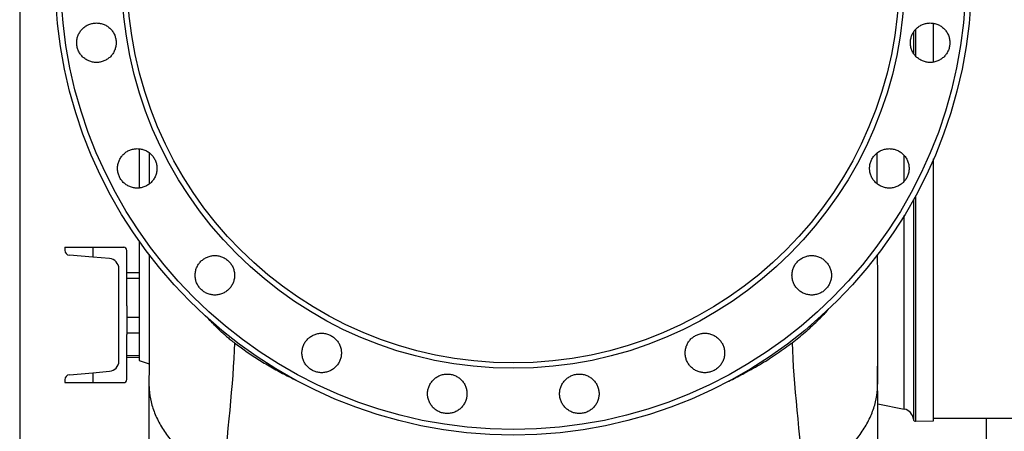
# Model space of a CAD drawing. Header units: millimetres. Extents: x 349 to 3491, y 932 to 2695.
# Tile 2 of 12: x 349 to 1223, y 1442 to 1807. Entities that reach past the tile are written whole.
import ezdxf

# ---------------------------------------------------------------- set-up
doc = ezdxf.new("R2010")
doc.units = ezdxf.units.MM

msp = doc.modelspace()

# ---------------------------------------------------------------- linework, layer by layer
at = {"color": 7, "linetype": 'Continuous', "lineweight": 25}
for p, q in [((349.08, 2695.01), (349.08, 995.01)), ((1160.08, 1769.23), (1160.08, 1803.6)), ((455.08, 1692.29), (455.08, 1657.58)), ((1160.08, 1451.01), (1160.08, 1683.41)), ((455.08, 1610.45), (455.08, 1504.51)), ((389.08, 1605.01), (389.08, 1602.46)), ((389.08, 1605.01), (414.08, 1605.01)), ((414.08, 1605.01), (414.08, 1596.22)), ((414.08, 1605.01), (441.38, 1605.01)), ((444.08, 1553.02), (444.08, 1602.31)), ((414.08, 1596.22), (393.2, 1597.97)), ((428.83, 1594.97), (414.08, 1596.22)), ((437.08, 1504.01), (437.08, 1586.01)), ((455.08, 1582.52), (444.08, 1582.33)), ((444.08, 1553.02), (444.08, 1542.68)), ((444.08, 1542.68), (444.08, 1529.02)), ((444.08, 1529.02), (444.08, 1527.69)), ((444.08, 1487.71), (444.08, 1527.69)), ((444.08, 1507.68), (455.08, 1507.49)), ((455.08, 1504.51), (463.86, 1501.77)), ((414.08, 1493.79), (428.83, 1495.04)), ((1110.36, 1483.87), (1110.31, 1499.5)), ((389.08, 1487.55), (389.08, 1485.01)), ((393.2, 1492.04), (414.08, 1493.79)), ((414.08, 1493.79), (414.08, 1485.01)), ((389.08, 1485.01), (414.08, 1485.01)), ((414.08, 1485.01), (441.38, 1485.01)), ((1110.47, 1466.08), (1134.01, 1461.56)), ((1144.11, 1450.73), (1160.08, 1451.01)), ((1160.08, 1453.51), (2583.11, 1453.51)), ((1207.08, 995.01), (1207.08, 1453.51))]:
    msp.add_line(p, q, dxfattribs=at)
at = {"color": 1, "linetype": 'Continuous', "lineweight": 25}
for p, q in [((1142.08, 1795.5), (1142.08, 1777.26)), ((1144.11, 1798.22), (1144.11, 1774.61)), ((1134.01, 1663.54), (1134.01, 1686.31)), ((1142.08, 1646.98), (1142.08, 1452.56)), ((1144.11, 1650.66), (1144.11, 1450.73)), ((1134.01, 1461.56), (1134.01, 1633.15)), ((455.08, 1577.42), (444.08, 1577.33)), ((455.08, 1542.78), (444.08, 1542.68)), ((455.08, 1528.86), (444.08, 1529.02)), ((455.08, 1508.86), (444.08, 1509.02))]:
    msp.add_line(p, q, dxfattribs=at)
at = {"color": 7, "linetype": 'Continuous', "lineweight": 25}
for radius in [406.5, 401.59, 347.3, 342.5]:
    msp.add_circle((787.08, 1845.01), radius, dxfattribs=at)
for centre, radius, start, end in [((393.58, 1602.46), 4.5, 180, 265.18773), ((441.38, 1602.31), 2.7, 0, 90), ((428.08, 1586.01), 9, 0, 85.18773), ((428.08, 1504.01), 9, 274.81227, 0), ((393.58, 1487.55), 4.5, 94.81227, 180), ((441.38, 1487.71), 2.7, 270, 0), ((1132.12, 1451.74), 10, 4.72764, 79.11447), ((1144.08, 1452.73), 2, 184.72764, 271)]:
    msp.add_arc(centre, radius, start, end, dxfattribs=at)
for points, knots in [([(404.82, 1774.04), (405.63, 1773.23), (406.52, 1772.5), (407.94, 1771.55), (408.43, 1771.26), (409.44, 1770.72), (409.97, 1770.47), (411.56, 1769.81), (412.65, 1769.48), (414.33, 1769.15), (414.9, 1769.06), (416.05, 1768.95), (416.62, 1768.92), (418.33, 1768.92), (419.47, 1769.03), (421.16, 1769.37), (421.72, 1769.51), (422.82, 1769.84), (423.89, 1770.23), (424.93, 1770.71), (425.94, 1771.25), (426.43, 1771.55), (427.87, 1772.51), (428.75, 1773.23), (429.96, 1774.44), (430.35, 1774.87), (431.08, 1775.76), (431.42, 1776.22), (432.37, 1777.65), (432.91, 1778.65), (433.57, 1780.24), (433.77, 1780.79), (434.1, 1781.89), (434.24, 1782.44), (434.57, 1784.12), (434.69, 1785.26), (434.69, 1787.57), (434.58, 1788.71), (434.24, 1790.39), (434.1, 1790.94), (433.77, 1792.04), (433.58, 1792.58), (432.92, 1794.18), (432.38, 1795.18), (431.43, 1796.61), (431.09, 1797.07), (430.35, 1797.96), (429.97, 1798.39), (428.76, 1799.6), (427.88, 1800.32), (426.44, 1801.28), (425.95, 1801.58), (424.94, 1802.12), (423.9, 1802.61), (422.83, 1803), (421.74, 1803.33), (421.18, 1803.47), (419.48, 1803.81), (418.34, 1803.92), (416.63, 1803.92), (416.06, 1803.89), (414.91, 1803.78), (414.34, 1803.7), (412.66, 1803.36), (411.57, 1803.03), (409.98, 1802.38), (409.45, 1802.13), (408.44, 1801.59), (407.95, 1801.29), (406.53, 1800.34), (405.64, 1799.62), (404.42, 1798.4), (404.03, 1797.97), (403.3, 1797.09), (402.96, 1796.63), (402.33, 1795.68), (402.04, 1795.19), (401.49, 1794.18), (401.24, 1793.66), (400.58, 1792.07), (400.25, 1790.98), (399.92, 1789.3), (399.83, 1788.73), (399.72, 1787.58), (399.69, 1787), (399.69, 1785.29), (399.8, 1784.16), (400.13, 1782.46), (400.27, 1781.9), (400.6, 1780.8), (400.8, 1780.27), (401.23, 1779.21), (401.47, 1778.7), (402.01, 1777.69), (402.31, 1777.19), (403.27, 1775.75), (404, 1774.86), (404.82, 1774.04)], [0, 0, 0, 0, 0.03125, 0.03125, 0.046875, 0.046875, 0.0625, 0.0625, 0.09375, 0.09375, 0.109375, 0.109375, 0.125, 0.125, 0.15625, 0.15625, 0.171875, 0.171875, 0.1875, 0.203125, 0.203125, 0.21875, 0.21875, 0.25, 0.25, 0.265625, 0.265625, 0.28125, 0.28125, 0.3125, 0.3125, 0.328125, 0.328125, 0.34375, 0.34375, 0.375, 0.375, 0.40625, 0.40625, 0.421875, 0.421875, 0.4375, 0.4375, 0.46875, 0.46875, 0.484375, 0.484375, 0.5, 0.5, 0.53125, 0.53125, 0.546875, 0.546875, 0.5625, 0.578125, 0.578125, 0.59375, 0.59375, 0.625, 0.625, 0.640625, 0.640625, 0.65625, 0.65625, 0.6875, 0.6875, 0.703125, 0.703125, 0.71875, 0.71875, 0.75, 0.75, 0.765625, 0.765625, 0.78125, 0.78125, 0.796875, 0.796875, 0.8125, 0.8125, 0.84375, 0.84375, 0.859375, 0.859375, 0.875, 0.875, 0.90625, 0.90625, 0.921875, 0.921875, 0.9375, 0.9375, 0.953125, 0.953125, 0.96875, 0.96875, 1, 1, 1, 1]), ([(1144.59, 1774.04), (1145.41, 1773.23), (1146.3, 1772.5), (1147.72, 1771.55), (1148.21, 1771.26), (1149.22, 1770.72), (1149.75, 1770.47), (1151.34, 1769.81), (1152.43, 1769.48), (1154.11, 1769.15), (1154.68, 1769.06), (1155.83, 1768.95), (1156.4, 1768.92), (1158.11, 1768.92), (1159.25, 1769.03), (1160.94, 1769.37), (1161.5, 1769.51), (1162.6, 1769.84), (1163.67, 1770.23), (1164.7, 1770.71), (1165.71, 1771.25), (1166.21, 1771.55), (1167.65, 1772.51), (1168.53, 1773.23), (1169.74, 1774.44), (1170.12, 1774.87), (1170.86, 1775.76), (1171.2, 1776.22), (1172.15, 1777.65), (1172.69, 1778.65), (1173.35, 1780.24), (1173.55, 1780.79), (1173.88, 1781.89), (1174.02, 1782.44), (1174.35, 1784.12), (1174.47, 1785.26), (1174.47, 1787.57), (1174.35, 1788.71), (1174.02, 1790.39), (1173.88, 1790.94), (1173.55, 1792.04), (1173.35, 1792.59), (1172.7, 1794.18), (1172.16, 1795.18), (1171.21, 1796.61), (1170.86, 1797.07), (1170.13, 1797.96), (1169.75, 1798.39), (1168.54, 1799.6), (1167.66, 1800.32), (1166.22, 1801.28), (1165.72, 1801.58), (1164.71, 1802.12), (1163.68, 1802.61), (1162.61, 1803), (1161.51, 1803.33), (1160.95, 1803.47), (1159.26, 1803.81), (1158.12, 1803.92), (1156.41, 1803.92), (1155.84, 1803.89), (1154.69, 1803.78), (1154.12, 1803.7), (1152.44, 1803.36), (1151.35, 1803.03), (1149.76, 1802.38), (1149.23, 1802.13), (1148.22, 1801.59), (1147.73, 1801.29), (1146.3, 1800.34), (1145.42, 1799.62), (1144.2, 1798.4), (1143.81, 1797.97), (1143.08, 1797.09), (1142.74, 1796.63), (1142.11, 1795.68), (1141.81, 1795.19), (1141.27, 1794.18), (1141.02, 1793.66), (1140.36, 1792.07), (1140.03, 1790.98), (1139.69, 1789.29), (1139.61, 1788.73), (1139.5, 1787.58), (1139.47, 1787), (1139.47, 1785.29), (1139.58, 1784.15), (1139.91, 1782.46), (1140.05, 1781.9), (1140.38, 1780.8), (1140.57, 1780.27), (1141.01, 1779.21), (1141.25, 1778.7), (1141.79, 1777.69), (1142.09, 1777.19), (1143.05, 1775.75), (1143.78, 1774.86), (1144.59, 1774.04)], [0, 0, 0, 0, 0.03125, 0.03125, 0.046875, 0.046875, 0.0625, 0.0625, 0.09375, 0.09375, 0.109375, 0.109375, 0.125, 0.125, 0.15625, 0.15625, 0.171875, 0.171875, 0.1875, 0.203125, 0.203125, 0.21875, 0.21875, 0.25, 0.25, 0.265625, 0.265625, 0.28125, 0.28125, 0.3125, 0.3125, 0.328125, 0.328125, 0.34375, 0.34375, 0.375, 0.375, 0.40625, 0.40625, 0.421875, 0.421875, 0.4375, 0.4375, 0.46875, 0.46875, 0.484375, 0.484375, 0.5, 0.5, 0.53125, 0.53125, 0.546875, 0.546875, 0.5625, 0.578125, 0.578125, 0.59375, 0.59375, 0.625, 0.625, 0.640625, 0.640625, 0.65625, 0.65625, 0.6875, 0.6875, 0.703125, 0.703125, 0.71875, 0.71875, 0.75, 0.75, 0.765625, 0.765625, 0.78125, 0.78125, 0.796875, 0.796875, 0.8125, 0.8125, 0.84375, 0.84375, 0.859375, 0.859375, 0.875, 0.875, 0.90625, 0.90625, 0.921875, 0.921875, 0.9375, 0.9375, 0.953125, 0.953125, 0.96875, 0.96875, 1, 1, 1, 1]), ([(441.02, 1662.61), (441.84, 1661.79), (442.72, 1661.07), (444.15, 1660.12), (444.64, 1659.82), (445.65, 1659.28), (446.17, 1659.03), (447.76, 1658.38), (448.85, 1658.05), (450.54, 1657.71), (451.11, 1657.63), (452.26, 1657.51), (452.83, 1657.49), (454.54, 1657.49), (455.68, 1657.6), (457.37, 1657.93), (457.93, 1658.07), (459.03, 1658.41), (460.1, 1658.79), (461.13, 1659.28), (462.14, 1659.82), (462.64, 1660.11), (464.08, 1661.07), (464.96, 1661.8), (466.17, 1663.01), (466.55, 1663.43), (467.28, 1664.32), (467.63, 1664.79), (468.58, 1666.21), (469.12, 1667.22), (469.78, 1668.81), (469.97, 1669.35), (470.31, 1670.45), (470.45, 1671.01), (470.78, 1672.69), (470.89, 1673.82), (470.9, 1676.13), (470.78, 1677.27), (470.45, 1678.95), (470.31, 1679.5), (469.98, 1680.6), (469.78, 1681.15), (469.13, 1682.74), (468.59, 1683.75), (467.64, 1685.17), (467.29, 1685.63), (466.56, 1686.53), (466.18, 1686.95), (464.97, 1688.16), (464.09, 1688.89), (462.65, 1689.85), (462.15, 1690.15), (461.14, 1690.69), (460.11, 1691.18), (459.04, 1691.56), (457.94, 1691.89), (457.38, 1692.04), (455.69, 1692.37), (454.55, 1692.48), (452.84, 1692.49), (452.27, 1692.46), (451.12, 1692.35), (450.55, 1692.26), (448.87, 1691.93), (447.77, 1691.6), (446.19, 1690.94), (445.66, 1690.69), (444.65, 1690.15), (444.16, 1689.86), (442.73, 1688.91), (441.85, 1688.19), (440.62, 1686.96), (440.24, 1686.54), (439.51, 1685.65), (439.17, 1685.2), (438.54, 1684.25), (438.24, 1683.76), (437.7, 1682.75), (437.45, 1682.22), (436.79, 1680.63), (436.46, 1679.54), (436.12, 1677.86), (436.04, 1677.29), (435.92, 1676.14), (435.9, 1675.57), (435.89, 1673.86), (436, 1672.72), (436.34, 1671.03), (436.48, 1670.47), (436.81, 1669.37), (437, 1668.83), (437.44, 1667.78), (437.68, 1667.26), (438.22, 1666.25), (438.51, 1665.76), (439.48, 1664.32), (440.2, 1663.43), (441.02, 1662.61)], [0, 0, 0, 0, 0.03125, 0.03125, 0.046875, 0.046875, 0.0625, 0.0625, 0.09375, 0.09375, 0.109375, 0.109375, 0.125, 0.125, 0.15625, 0.15625, 0.171875, 0.171875, 0.1875, 0.203125, 0.203125, 0.21875, 0.21875, 0.25, 0.25, 0.265625, 0.265625, 0.28125, 0.28125, 0.3125, 0.3125, 0.328125, 0.328125, 0.34375, 0.34375, 0.375, 0.375, 0.40625, 0.40625, 0.421875, 0.421875, 0.4375, 0.4375, 0.46875, 0.46875, 0.484375, 0.484375, 0.5, 0.5, 0.53125, 0.53125, 0.546875, 0.546875, 0.5625, 0.578125, 0.578125, 0.59375, 0.59375, 0.625, 0.625, 0.640625, 0.640625, 0.65625, 0.65625, 0.6875, 0.6875, 0.703125, 0.703125, 0.71875, 0.71875, 0.75, 0.75, 0.765625, 0.765625, 0.78125, 0.78125, 0.796875, 0.796875, 0.8125, 0.8125, 0.84375, 0.84375, 0.859375, 0.859375, 0.875, 0.875, 0.90625, 0.90625, 0.921875, 0.921875, 0.9375, 0.9375, 0.953125, 0.953125, 0.96875, 0.96875, 1, 1, 1, 1]), ([(464.09, 1688.76), (464.09, 1686.65), (464.09, 1681.27), (464.09, 1672.16), (464.08, 1664.81), (464.08, 1661.21)], [0, 0, 0, 0, 0.247708, 0.631394, 1, 1, 1, 1]), ([(1108.39, 1662.61), (1109.2, 1661.79), (1110.09, 1661.07), (1111.51, 1660.12), (1112, 1659.83), (1113.01, 1659.28), (1113.54, 1659.04), (1115.13, 1658.38), (1116.22, 1658.05), (1117.9, 1657.71), (1118.47, 1657.63), (1119.62, 1657.51), (1120.19, 1657.49), (1121.9, 1657.49), (1123.04, 1657.6), (1124.73, 1657.93), (1125.29, 1658.07), (1126.39, 1658.41), (1127.46, 1658.79), (1128.5, 1659.28), (1129.51, 1659.82), (1130, 1660.11), (1131.44, 1661.07), (1132.32, 1661.8), (1133.53, 1663.01), (1133.92, 1663.43), (1134.65, 1664.32), (1134.99, 1664.79), (1135.95, 1666.21), (1136.48, 1667.22), (1137.14, 1668.81), (1137.34, 1669.35), (1137.67, 1670.45), (1137.81, 1671.01), (1138.15, 1672.69), (1138.26, 1673.82), (1138.26, 1676.13), (1138.15, 1677.27), (1137.81, 1678.95), (1137.68, 1679.5), (1137.34, 1680.6), (1137.15, 1681.15), (1136.49, 1682.74), (1135.95, 1683.75), (1135, 1685.17), (1134.66, 1685.64), (1133.93, 1686.53), (1133.54, 1686.95), (1132.33, 1688.16), (1131.45, 1688.89), (1130.02, 1689.85), (1129.52, 1690.15), (1128.51, 1690.69), (1127.48, 1691.18), (1126.4, 1691.56), (1125.31, 1691.89), (1124.75, 1692.03), (1123.05, 1692.37), (1121.92, 1692.48), (1120.21, 1692.49), (1119.63, 1692.46), (1118.49, 1692.35), (1117.91, 1692.26), (1116.23, 1691.93), (1115.14, 1691.6), (1113.55, 1690.94), (1113.03, 1690.7), (1112.01, 1690.15), (1111.52, 1689.86), (1110.1, 1688.91), (1109.21, 1688.19), (1107.99, 1686.96), (1107.6, 1686.54), (1106.88, 1685.65), (1106.54, 1685.2), (1105.9, 1684.25), (1105.61, 1683.76), (1105.06, 1682.75), (1104.82, 1682.22), (1104.16, 1680.63), (1103.82, 1679.54), (1103.49, 1677.86), (1103.4, 1677.29), (1103.29, 1676.14), (1103.26, 1675.57), (1103.26, 1673.86), (1103.37, 1672.72), (1103.7, 1671.03), (1103.84, 1670.47), (1104.18, 1669.37), (1104.37, 1668.83), (1104.8, 1667.78), (1105.05, 1667.26), (1105.58, 1666.25), (1105.88, 1665.76), (1106.84, 1664.32), (1107.57, 1663.43), (1108.39, 1662.61)], [0, 0, 0, 0, 0.03125, 0.03125, 0.046875, 0.046875, 0.0625, 0.0625, 0.09375, 0.09375, 0.109375, 0.109375, 0.125, 0.125, 0.15625, 0.15625, 0.171875, 0.171875, 0.1875, 0.203125, 0.203125, 0.21875, 0.21875, 0.25, 0.25, 0.265625, 0.265625, 0.28125, 0.28125, 0.3125, 0.3125, 0.328125, 0.328125, 0.34375, 0.34375, 0.375, 0.375, 0.40625, 0.40625, 0.421875, 0.421875, 0.4375, 0.4375, 0.46875, 0.46875, 0.484375, 0.484375, 0.5, 0.5, 0.53125, 0.53125, 0.546875, 0.546875, 0.5625, 0.578125, 0.578125, 0.59375, 0.59375, 0.625, 0.625, 0.640625, 0.640625, 0.65625, 0.65625, 0.6875, 0.6875, 0.703125, 0.703125, 0.71875, 0.71875, 0.75, 0.75, 0.765625, 0.765625, 0.78125, 0.78125, 0.796875, 0.796875, 0.8125, 0.8125, 0.84375, 0.84375, 0.859375, 0.859375, 0.875, 0.875, 0.90625, 0.90625, 0.921875, 0.921875, 0.9375, 0.9375, 0.953125, 0.953125, 0.96875, 0.96875, 1, 1, 1, 1]), ([(1110.07, 1661.19), (1110.07, 1661.78), (1110.07, 1666.14), (1110.07, 1673.76), (1110.06, 1682.35), (1110.06, 1687.19), (1110.06, 1688.79)], [0, 0, 0, 0, 0.058618, 0.427829, 0.811, 1, 1, 1, 1]), ([(464.04, 1598.5), (464.04, 1594.08), (464.03, 1584.75), (464.01, 1570.31), (463.99, 1555.35), (463.96, 1540.46), (463.93, 1525.81), (463.89, 1512.57), (463.86, 1504.27), (463.85, 1500.66)], [0, 0, 0, 0, 0.135117, 0.285324, 0.436123, 0.586701, 0.736372, 0.884961, 1, 1, 1, 1]), ([(509.89, 1567.82), (510.71, 1567), (511.59, 1566.28), (513.02, 1565.33), (513.51, 1565.03), (514.52, 1564.49), (515.04, 1564.24), (516.63, 1563.59), (517.72, 1563.25), (519.41, 1562.92), (519.98, 1562.83), (521.12, 1562.72), (521.7, 1562.69), (523.41, 1562.69), (524.55, 1562.8), (526.24, 1563.14), (526.8, 1563.28), (527.9, 1563.61), (528.97, 1564), (530, 1564.49), (531.01, 1565.03), (531.51, 1565.32), (532.94, 1566.28), (533.83, 1567.01), (535.04, 1568.22), (535.42, 1568.64), (536.15, 1569.53), (536.5, 1569.99), (537.45, 1571.42), (537.99, 1572.43), (538.65, 1574.01), (538.84, 1574.56), (539.18, 1575.66), (539.32, 1576.22), (539.65, 1577.89), (539.77, 1579.03), (539.77, 1581.34), (539.65, 1582.48), (539.32, 1584.16), (539.18, 1584.71), (538.85, 1585.81), (538.66, 1586.36), (538, 1587.95), (537.46, 1588.95), (536.51, 1590.38), (536.17, 1590.84), (535.43, 1591.73), (535.05, 1592.16), (533.84, 1593.37), (532.96, 1594.1), (531.52, 1595.06), (531.03, 1595.35), (530.02, 1595.89), (528.98, 1596.38), (527.91, 1596.77), (526.81, 1597.1), (526.25, 1597.24), (524.56, 1597.58), (523.42, 1597.69), (521.71, 1597.69), (521.14, 1597.67), (519.99, 1597.56), (519.42, 1597.47), (517.74, 1597.14), (516.65, 1596.81), (515.06, 1596.15), (514.53, 1595.9), (513.52, 1595.36), (513.03, 1595.07), (511.6, 1594.12), (510.72, 1593.4), (509.5, 1592.17), (509.11, 1591.75), (508.38, 1590.86), (508.04, 1590.4), (507.41, 1589.46), (507.11, 1588.97), (506.57, 1587.96), (506.32, 1587.43), (505.66, 1585.84), (505.33, 1584.75), (504.99, 1583.07), (504.91, 1582.5), (504.79, 1581.35), (504.77, 1580.78), (504.76, 1579.07), (504.87, 1577.93), (505.21, 1576.24), (505.35, 1575.68), (505.68, 1574.58), (505.87, 1574.04), (506.31, 1572.99), (506.55, 1572.47), (507.09, 1571.46), (507.38, 1570.97), (508.35, 1569.53), (509.07, 1568.64), (509.89, 1567.82)], [0, 0, 0, 0, 0.03125, 0.03125, 0.046875, 0.046875, 0.0625, 0.0625, 0.09375, 0.09375, 0.109375, 0.109375, 0.125, 0.125, 0.15625, 0.15625, 0.171875, 0.171875, 0.1875, 0.203125, 0.203125, 0.21875, 0.21875, 0.25, 0.25, 0.265625, 0.265625, 0.28125, 0.28125, 0.3125, 0.3125, 0.328125, 0.328125, 0.34375, 0.34375, 0.375, 0.375, 0.40625, 0.40625, 0.421875, 0.421875, 0.4375, 0.4375, 0.46875, 0.46875, 0.484375, 0.484375, 0.5, 0.5, 0.53125, 0.53125, 0.546875, 0.546875, 0.5625, 0.578125, 0.578125, 0.59375, 0.59375, 0.625, 0.625, 0.640625, 0.640625, 0.65625, 0.65625, 0.6875, 0.6875, 0.703125, 0.703125, 0.71875, 0.71875, 0.75, 0.75, 0.765625, 0.765625, 0.78125, 0.78125, 0.796875, 0.796875, 0.8125, 0.8125, 0.84375, 0.84375, 0.859375, 0.859375, 0.875, 0.875, 0.90625, 0.90625, 0.921875, 0.921875, 0.9375, 0.9375, 0.953125, 0.953125, 0.96875, 0.96875, 1, 1, 1, 1]), ([(1039.51, 1567.82), (1040.33, 1567), (1041.22, 1566.28), (1042.64, 1565.33), (1043.13, 1565.03), (1044.14, 1564.49), (1044.66, 1564.24), (1046.25, 1563.59), (1047.35, 1563.26), (1049.03, 1562.92), (1049.6, 1562.83), (1050.75, 1562.72), (1051.32, 1562.69), (1053.03, 1562.69), (1054.17, 1562.8), (1055.86, 1563.14), (1056.42, 1563.28), (1057.52, 1563.61), (1058.59, 1564), (1059.62, 1564.49), (1060.63, 1565.02), (1061.13, 1565.32), (1062.57, 1566.28), (1063.45, 1567.01), (1064.66, 1568.22), (1065.05, 1568.64), (1065.78, 1569.53), (1066.12, 1569.99), (1067.08, 1571.42), (1067.61, 1572.43), (1068.27, 1574.02), (1068.47, 1574.56), (1068.8, 1575.66), (1068.94, 1576.22), (1069.27, 1577.89), (1069.39, 1579.03), (1069.39, 1581.34), (1069.28, 1582.48), (1068.94, 1584.16), (1068.81, 1584.71), (1068.47, 1585.81), (1068.28, 1586.36), (1067.62, 1587.95), (1067.08, 1588.95), (1066.13, 1590.38), (1065.79, 1590.84), (1065.06, 1591.73), (1064.67, 1592.16), (1063.46, 1593.37), (1062.58, 1594.1), (1061.15, 1595.06), (1060.65, 1595.35), (1059.64, 1595.89), (1058.61, 1596.38), (1057.53, 1596.77), (1056.44, 1597.1), (1055.88, 1597.24), (1054.18, 1597.58), (1053.05, 1597.69), (1051.34, 1597.69), (1050.76, 1597.67), (1049.62, 1597.56), (1049.05, 1597.47), (1047.36, 1597.14), (1046.27, 1596.81), (1044.68, 1596.15), (1044.16, 1595.9), (1043.14, 1595.36), (1042.65, 1595.07), (1041.23, 1594.12), (1040.34, 1593.4), (1039.12, 1592.17), (1038.73, 1591.75), (1038.01, 1590.86), (1037.67, 1590.4), (1037.03, 1589.46), (1036.74, 1588.97), (1036.19, 1587.96), (1035.95, 1587.43), (1035.29, 1585.84), (1034.95, 1584.75), (1034.62, 1583.07), (1034.53, 1582.5), (1034.42, 1581.35), (1034.39, 1580.78), (1034.39, 1579.06), (1034.5, 1577.93), (1034.83, 1576.24), (1034.97, 1575.68), (1035.3, 1574.58), (1035.5, 1574.04), (1035.93, 1572.99), (1036.17, 1572.47), (1036.71, 1571.46), (1037.01, 1570.97), (1037.97, 1569.53), (1038.7, 1568.64), (1039.51, 1567.82)], [0, 0, 0, 0, 0.03125, 0.03125, 0.046875, 0.046875, 0.0625, 0.0625, 0.09375, 0.09375, 0.109375, 0.109375, 0.125, 0.125, 0.15625, 0.15625, 0.171875, 0.171875, 0.1875, 0.203125, 0.203125, 0.21875, 0.21875, 0.25, 0.25, 0.265625, 0.265625, 0.28125, 0.28125, 0.3125, 0.3125, 0.328125, 0.328125, 0.34375, 0.34375, 0.375, 0.375, 0.40625, 0.40625, 0.421875, 0.421875, 0.4375, 0.4375, 0.46875, 0.46875, 0.484375, 0.484375, 0.5, 0.5, 0.53125, 0.53125, 0.546875, 0.546875, 0.5625, 0.578125, 0.578125, 0.59375, 0.59375, 0.625, 0.625, 0.640625, 0.640625, 0.65625, 0.65625, 0.6875, 0.6875, 0.703125, 0.703125, 0.71875, 0.71875, 0.75, 0.75, 0.765625, 0.765625, 0.78125, 0.78125, 0.796875, 0.796875, 0.8125, 0.8125, 0.84375, 0.84375, 0.859375, 0.859375, 0.875, 0.875, 0.90625, 0.90625, 0.921875, 0.921875, 0.9375, 0.9375, 0.953125, 0.953125, 0.96875, 0.96875, 1, 1, 1, 1]), ([(1110.11, 1598.52), (1110.11, 1594.09), (1110.12, 1584.75), (1110.14, 1570.31), (1110.16, 1555.35), (1110.19, 1540.46), (1110.23, 1525.81), (1110.26, 1512.13), (1110.29, 1503.41), (1110.31, 1499.37)], [0, 0, 0, 0, 0.133454, 0.2816131, 0.4303563, 0.5788815, 0.7265115, 0.8730749, 1, 1, 1, 1]), ([(531.08, 1527.27), (532.13, 1526.39), (533.19, 1525.51), (535.33, 1523.78), (536.41, 1522.91), (537.52, 1522.04)], [0, 0, 0, 0, 0.5, 0.5, 1, 1, 1, 1]), ([(539.65, 1520.4), (542.95, 1517.93), (549.64, 1512.94), (560.39, 1505.81), (571.77, 1498.94), (583.05, 1492.67), (590.85, 1488.95), (594.45, 1487.24)], [0, 0, 0, 0, 0.201696, 0.407073, 0.613883, 0.821895, 1, 1, 1, 1]), ([(604.68, 1498.95), (605.5, 1498.13), (606.38, 1497.41), (607.81, 1496.46), (608.3, 1496.16), (609.31, 1495.62), (609.83, 1495.37), (611.42, 1494.72), (612.51, 1494.38), (614.2, 1494.05), (614.77, 1493.96), (615.92, 1493.85), (616.49, 1493.82), (618.2, 1493.82), (619.34, 1493.93), (621.03, 1494.27), (621.59, 1494.41), (622.69, 1494.74), (623.76, 1495.13), (624.79, 1495.62), (625.8, 1496.15), (626.3, 1496.45), (627.74, 1497.41), (628.62, 1498.14), (629.83, 1499.35), (630.21, 1499.77), (630.95, 1500.66), (631.29, 1501.12), (632.24, 1502.55), (632.78, 1503.56), (633.44, 1505.14), (633.64, 1505.69), (633.97, 1506.79), (634.11, 1507.34), (634.44, 1509.02), (634.56, 1510.16), (634.56, 1512.47), (634.45, 1513.61), (634.11, 1515.28), (633.98, 1515.84), (633.64, 1516.94), (633.45, 1517.48), (632.79, 1519.08), (632.25, 1520.08), (631.3, 1521.51), (630.96, 1521.97), (630.23, 1522.86), (629.84, 1523.29), (628.63, 1524.5), (627.75, 1525.22), (626.32, 1526.18), (625.82, 1526.48), (624.81, 1527.02), (623.78, 1527.51), (622.7, 1527.9), (621.61, 1528.23), (621.05, 1528.37), (619.35, 1528.71), (618.22, 1528.82), (616.5, 1528.82), (615.93, 1528.8), (614.79, 1528.68), (614.21, 1528.6), (612.53, 1528.27), (611.44, 1527.94), (609.85, 1527.28), (609.33, 1527.03), (608.31, 1526.49), (607.82, 1526.2), (606.4, 1525.25), (605.51, 1524.53), (604.29, 1523.3), (603.9, 1522.88), (603.17, 1521.99), (602.83, 1521.54), (602.2, 1520.59), (601.91, 1520.1), (601.36, 1519.09), (601.12, 1518.56), (600.46, 1516.97), (600.12, 1515.88), (599.79, 1514.2), (599.7, 1513.63), (599.59, 1512.48), (599.56, 1511.91), (599.56, 1510.2), (599.67, 1509.06), (600, 1507.37), (600.14, 1506.81), (600.47, 1505.71), (600.66, 1505.17), (601.1, 1504.12), (601.34, 1503.6), (601.88, 1502.59), (602.18, 1502.1), (603.14, 1500.66), (603.86, 1499.77), (604.68, 1498.95)], [0, 0, 0, 0, 0.03125, 0.03125, 0.046875, 0.046875, 0.0625, 0.0625, 0.09375, 0.09375, 0.109375, 0.109375, 0.125, 0.125, 0.15625, 0.15625, 0.171875, 0.171875, 0.1875, 0.203125, 0.203125, 0.21875, 0.21875, 0.25, 0.25, 0.265625, 0.265625, 0.28125, 0.28125, 0.3125, 0.3125, 0.328125, 0.328125, 0.34375, 0.34375, 0.375, 0.375, 0.40625, 0.40625, 0.421875, 0.421875, 0.4375, 0.4375, 0.46875, 0.46875, 0.484375, 0.484375, 0.5, 0.5, 0.53125, 0.53125, 0.546875, 0.546875, 0.5625, 0.578125, 0.578125, 0.59375, 0.59375, 0.625, 0.625, 0.640625, 0.640625, 0.65625, 0.65625, 0.6875, 0.6875, 0.703125, 0.703125, 0.71875, 0.71875, 0.75, 0.75, 0.765625, 0.765625, 0.78125, 0.78125, 0.796875, 0.796875, 0.8125, 0.8125, 0.84375, 0.84375, 0.859375, 0.859375, 0.875, 0.875, 0.90625, 0.90625, 0.921875, 0.921875, 0.9375, 0.9375, 0.953125, 0.953125, 0.96875, 0.96875, 1, 1, 1, 1]), ([(944.72, 1498.95), (945.54, 1498.13), (946.42, 1497.41), (947.84, 1496.46), (948.33, 1496.16), (949.35, 1495.62), (949.87, 1495.37), (951.46, 1494.72), (952.55, 1494.38), (954.23, 1494.05), (954.81, 1493.96), (955.95, 1493.85), (956.53, 1493.82), (958.24, 1493.82), (959.37, 1493.93), (961.07, 1494.27), (961.63, 1494.41), (962.73, 1494.74), (963.8, 1495.13), (964.83, 1495.61), (965.84, 1496.15), (966.34, 1496.45), (967.77, 1497.41), (968.66, 1498.14), (969.87, 1499.34), (970.25, 1499.77), (970.98, 1500.66), (971.33, 1501.12), (972.28, 1502.55), (972.82, 1503.56), (973.48, 1505.14), (973.68, 1505.69), (974.01, 1506.79), (974.15, 1507.34), (974.48, 1509.02), (974.6, 1510.16), (974.6, 1512.47), (974.48, 1513.61), (974.15, 1515.29), (974.01, 1515.84), (973.68, 1516.94), (973.49, 1517.48), (972.83, 1519.08), (972.29, 1520.08), (971.34, 1521.51), (971, 1521.97), (970.27, 1522.86), (969.88, 1523.29), (968.67, 1524.5), (967.79, 1525.22), (966.36, 1526.18), (965.86, 1526.48), (964.85, 1527.02), (963.82, 1527.51), (962.74, 1527.9), (961.65, 1528.23), (961.09, 1528.37), (959.39, 1528.71), (958.26, 1528.82), (956.55, 1528.82), (955.97, 1528.8), (954.83, 1528.68), (954.25, 1528.6), (952.57, 1528.27), (951.48, 1527.94), (949.89, 1527.28), (949.37, 1527.03), (948.35, 1526.49), (947.86, 1526.2), (946.44, 1525.25), (945.55, 1524.53), (944.33, 1523.3), (943.94, 1522.88), (943.21, 1521.99), (942.87, 1521.53), (942.24, 1520.59), (941.95, 1520.1), (941.4, 1519.09), (941.15, 1518.56), (940.49, 1516.97), (940.16, 1515.88), (939.83, 1514.2), (939.74, 1513.63), (939.63, 1512.48), (939.6, 1511.91), (939.6, 1510.2), (939.71, 1509.06), (940.04, 1507.37), (940.18, 1506.81), (940.51, 1505.71), (940.7, 1505.17), (941.14, 1504.12), (941.38, 1503.6), (941.92, 1502.59), (942.21, 1502.1), (943.18, 1500.66), (943.9, 1499.77), (944.72, 1498.95)], [0, 0, 0, 0, 0.03125, 0.03125, 0.046875, 0.046875, 0.0625, 0.0625, 0.09375, 0.09375, 0.109375, 0.109375, 0.125, 0.125, 0.15625, 0.15625, 0.171875, 0.171875, 0.1875, 0.203125, 0.203125, 0.21875, 0.21875, 0.25, 0.25, 0.265625, 0.265625, 0.28125, 0.28125, 0.3125, 0.3125, 0.328125, 0.328125, 0.34375, 0.34375, 0.375, 0.375, 0.40625, 0.40625, 0.421875, 0.421875, 0.4375, 0.4375, 0.46875, 0.46875, 0.484375, 0.484375, 0.5, 0.5, 0.53125, 0.53125, 0.546875, 0.546875, 0.5625, 0.578125, 0.578125, 0.59375, 0.59375, 0.625, 0.625, 0.640625, 0.640625, 0.65625, 0.65625, 0.6875, 0.6875, 0.703125, 0.703125, 0.71875, 0.71875, 0.75, 0.75, 0.765625, 0.765625, 0.78125, 0.78125, 0.796875, 0.796875, 0.8125, 0.8125, 0.84375, 0.84375, 0.859375, 0.859375, 0.875, 0.875, 0.90625, 0.90625, 0.921875, 0.921875, 0.9375, 0.9375, 0.953125, 0.953125, 0.96875, 0.96875, 1, 1, 1, 1]), ([(978.17, 1486.38), (978.21, 1486.4), (982.52, 1488.34), (991.78, 1493.11), (1005.75, 1500.82), (1019.99, 1509.74), (1028.75, 1516.15), (1033.15, 1519.36)], [0, 0, 0, 0, 0.001922, 0.209271, 0.471829, 0.735068, 1, 1, 1, 1]), ([(463.85, 1500.79), (463.85, 1499.77), (463.83, 1494.08), (463.81, 1488.47), (463.8, 1483.87)], [0, 0, 0, 0, 0.1803571, 1, 1, 1, 1]), ([(716.12, 1462.74), (716.93, 1461.93), (717.82, 1461.2), (719.24, 1460.25), (719.73, 1459.96), (720.74, 1459.41), (721.27, 1459.17), (722.86, 1458.51), (723.95, 1458.18), (725.63, 1457.84), (726.2, 1457.76), (727.35, 1457.64), (727.92, 1457.62), (729.63, 1457.62), (730.77, 1457.73), (732.46, 1458.06), (733.02, 1458.2), (734.12, 1458.54), (735.2, 1458.92), (736.23, 1459.41), (737.24, 1459.95), (737.73, 1460.24), (739.17, 1461.2), (740.05, 1461.93), (741.26, 1463.14), (741.65, 1463.56), (742.38, 1464.45), (742.72, 1464.92), (743.68, 1466.34), (744.22, 1467.35), (744.88, 1468.94), (745.07, 1469.48), (745.4, 1470.58), (745.54, 1471.14), (745.88, 1472.81), (745.99, 1473.95), (745.99, 1476.26), (745.88, 1477.4), (745.55, 1479.08), (745.41, 1479.63), (745.08, 1480.73), (744.88, 1481.28), (744.22, 1482.87), (743.69, 1483.87), (742.74, 1485.3), (742.39, 1485.76), (741.66, 1486.66), (741.28, 1487.08), (740.07, 1488.29), (739.19, 1489.02), (737.75, 1489.98), (737.26, 1490.27), (736.24, 1490.82), (735.21, 1491.3), (734.14, 1491.69), (733.04, 1492.02), (732.48, 1492.16), (730.79, 1492.5), (729.65, 1492.61), (727.94, 1492.62), (727.37, 1492.59), (726.22, 1492.48), (725.65, 1492.39), (723.97, 1492.06), (722.87, 1491.73), (721.29, 1491.07), (720.76, 1490.83), (719.75, 1490.28), (719.26, 1489.99), (717.83, 1489.04), (716.95, 1488.32), (715.72, 1487.1), (715.34, 1486.67), (714.61, 1485.79), (714.27, 1485.33), (713.64, 1484.38), (713.34, 1483.89), (712.8, 1482.88), (712.55, 1482.36), (711.89, 1480.77), (711.56, 1479.67), (711.22, 1477.99), (711.14, 1477.43), (711.02, 1476.28), (710.99, 1475.7), (710.99, 1473.99), (711.1, 1472.85), (711.43, 1471.16), (711.58, 1470.6), (711.91, 1469.5), (712.1, 1468.97), (712.53, 1467.91), (712.78, 1467.4), (713.31, 1466.39), (713.61, 1465.89), (714.57, 1464.45), (715.3, 1463.56), (716.12, 1462.74)], [0, 0, 0, 0, 0.03125, 0.03125, 0.046875, 0.046875, 0.0625, 0.0625, 0.09375, 0.09375, 0.109375, 0.109375, 0.125, 0.125, 0.15625, 0.15625, 0.171875, 0.171875, 0.1875, 0.203125, 0.203125, 0.21875, 0.21875, 0.25, 0.25, 0.265625, 0.265625, 0.28125, 0.28125, 0.3125, 0.3125, 0.328125, 0.328125, 0.34375, 0.34375, 0.375, 0.375, 0.40625, 0.40625, 0.421875, 0.421875, 0.4375, 0.4375, 0.46875, 0.46875, 0.484375, 0.484375, 0.5, 0.5, 0.53125, 0.53125, 0.546875, 0.546875, 0.5625, 0.578125, 0.578125, 0.59375, 0.59375, 0.625, 0.625, 0.640625, 0.640625, 0.65625, 0.65625, 0.6875, 0.6875, 0.703125, 0.703125, 0.71875, 0.71875, 0.75, 0.75, 0.765625, 0.765625, 0.78125, 0.78125, 0.796875, 0.796875, 0.8125, 0.8125, 0.84375, 0.84375, 0.859375, 0.859375, 0.875, 0.875, 0.90625, 0.90625, 0.921875, 0.921875, 0.9375, 0.9375, 0.953125, 0.953125, 0.96875, 0.96875, 1, 1, 1, 1]), ([(833.29, 1462.74), (834.1, 1461.93), (834.99, 1461.2), (836.41, 1460.25), (836.9, 1459.96), (837.91, 1459.42), (838.44, 1459.17), (840.03, 1458.51), (841.12, 1458.18), (842.8, 1457.84), (843.37, 1457.76), (844.52, 1457.64), (845.09, 1457.62), (846.8, 1457.62), (847.94, 1457.73), (849.63, 1458.06), (850.19, 1458.2), (851.29, 1458.54), (852.36, 1458.92), (853.4, 1459.41), (854.41, 1459.95), (854.9, 1460.24), (856.34, 1461.2), (857.22, 1461.93), (858.43, 1463.14), (858.82, 1463.56), (859.55, 1464.45), (859.89, 1464.92), (860.85, 1466.34), (861.39, 1467.35), (862.04, 1468.94), (862.24, 1469.48), (862.57, 1470.58), (862.71, 1471.14), (863.05, 1472.81), (863.16, 1473.95), (863.16, 1476.26), (863.05, 1477.4), (862.72, 1479.08), (862.58, 1479.63), (862.25, 1480.73), (862.05, 1481.28), (861.39, 1482.87), (860.86, 1483.87), (859.91, 1485.3), (859.56, 1485.76), (858.83, 1486.66), (858.45, 1487.08), (857.24, 1488.29), (856.35, 1489.02), (854.92, 1489.98), (854.42, 1490.27), (853.41, 1490.82), (852.38, 1491.3), (851.31, 1491.69), (850.21, 1492.02), (849.65, 1492.16), (847.96, 1492.5), (846.82, 1492.61), (845.11, 1492.62), (844.54, 1492.59), (843.39, 1492.48), (842.82, 1492.39), (841.14, 1492.06), (840.04, 1491.73), (838.46, 1491.07), (837.93, 1490.83), (836.92, 1490.28), (836.43, 1489.99), (835, 1489.04), (834.12, 1488.32), (832.89, 1487.1), (832.51, 1486.67), (831.78, 1485.79), (831.44, 1485.33), (830.8, 1484.38), (830.51, 1483.89), (829.97, 1482.88), (829.72, 1482.36), (829.06, 1480.76), (828.73, 1479.67), (828.39, 1477.99), (828.31, 1477.43), (828.19, 1476.28), (828.16, 1475.7), (828.16, 1473.99), (828.27, 1472.85), (828.6, 1471.16), (828.74, 1470.6), (829.08, 1469.5), (829.27, 1468.97), (829.7, 1467.91), (829.95, 1467.4), (830.48, 1466.39), (830.78, 1465.89), (831.74, 1464.45), (832.47, 1463.56), (833.29, 1462.74)], [0, 0, 0, 0, 0.03125, 0.03125, 0.046875, 0.046875, 0.0625, 0.0625, 0.09375, 0.09375, 0.109375, 0.109375, 0.125, 0.125, 0.15625, 0.15625, 0.171875, 0.171875, 0.1875, 0.203125, 0.203125, 0.21875, 0.21875, 0.25, 0.25, 0.265625, 0.265625, 0.28125, 0.28125, 0.3125, 0.3125, 0.328125, 0.328125, 0.34375, 0.34375, 0.375, 0.375, 0.40625, 0.40625, 0.421875, 0.421875, 0.4375, 0.4375, 0.46875, 0.46875, 0.484375, 0.484375, 0.5, 0.5, 0.53125, 0.53125, 0.546875, 0.546875, 0.5625, 0.578125, 0.578125, 0.59375, 0.59375, 0.625, 0.625, 0.640625, 0.640625, 0.65625, 0.65625, 0.6875, 0.6875, 0.703125, 0.703125, 0.71875, 0.71875, 0.75, 0.75, 0.765625, 0.765625, 0.78125, 0.78125, 0.796875, 0.796875, 0.8125, 0.8125, 0.84375, 0.84375, 0.859375, 0.859375, 0.875, 0.875, 0.90625, 0.90625, 0.921875, 0.921875, 0.9375, 0.9375, 0.953125, 0.953125, 0.96875, 0.96875, 1, 1, 1, 1]), ([(463.8, 1484.31), (463.75, 1478.86), (463.67, 1468.24), (463.65, 1452.98), (463.64, 1438.88), (463.64, 1425.93), (463.65, 1414.12), (463.67, 1404.08), (463.69, 1395.64), (463.7, 1388.51), (463.72, 1381.65), (463.74, 1374.83), (463.75, 1367.94), (463.78, 1358.81), (463.82, 1347.45), (463.86, 1333.96), (463.9, 1320.41), (463.93, 1307.89), (463.94, 1296.55), (463.95, 1286.63), (463.95, 1277.44), (463.93, 1268.68), (463.9, 1260.42), (463.86, 1252.68), (463.81, 1245.79), (463.76, 1239.53), (463.69, 1234.07), (463.62, 1229.17), (463.55, 1224.76), (463.47, 1220.38), (463.38, 1215.91), (463.27, 1211.27), (463.14, 1206.46), (463, 1201.53), (462.85, 1196.6), (462.69, 1191.89), (462.54, 1187.56), (462.4, 1183.65), (462.27, 1180.11), (462.15, 1176.73), (462.04, 1173.98), (461.96, 1171.77), (461.9, 1170.15), (461.84, 1168.63), (461.8, 1167.26), (461.75, 1166.01), (461.71, 1164.8), (461.67, 1163.56), (461.62, 1162.23), (461.57, 1160.72), (461.52, 1158.87), (461.46, 1156.69), (461.41, 1154.36), (461.35, 1151.67), (461.32, 1148.4), (461.31, 1144.69), (461.35, 1140.74), (461.45, 1136.91), (461.6, 1133.25), (461.79, 1129.85), (462.01, 1126.7), (462.25, 1123.81), (462.54, 1120.8), (463.16, 1115.24), (464.23, 1107.74), (466.07, 1098.23), (468.12, 1089.63), (470.52, 1081.18), (473.27, 1072.91), (475.97, 1065.8), (478.34, 1060.16), (480.24, 1055.94), (482.06, 1052.13), (483.77, 1048.74), (485.35, 1045.75), (486.78, 1043.17), (488.05, 1040.99), (489.27, 1039), (490.34, 1037.37), (491.19, 1036.26), (491.48, 1036.08), (491.74, 1035.9), (492.01, 1035.6), (492.37, 1035.16), (492.82, 1034.55), (493.37, 1033.77), (494.02, 1032.83), (494.78, 1031.72), (495.63, 1030.45), (496.58, 1029.04), (497.62, 1027.5), (498.77, 1025.81), (500.39, 1023.46), (502.55, 1020.39), (505.32, 1016.59), (508.48, 1012.46), (512.05, 1008.03), (515.85, 1003.58), (520.03, 999.04), (525.19, 993.81), (531.4, 988.05), (538.86, 981.84), (546.01, 976.48), (552.69, 971.92), (558.78, 968.07), (565.01, 964.45), (571.69, 960.87), (579.13, 957.24), (587.76, 953.48), (597.63, 949.75), (608.67, 946.25), (620.79, 943.18), (633.85, 940.76), (646.92, 939.13), (655.62, 938.8), (659.67, 938.65)], [0, 0, 0, 0, 0.018574, 0.036118, 0.052615, 0.06804, 0.082379, 0.095618, 0.105245, 0.114186, 0.122922, 0.131855, 0.140985, 0.150311, 0.168651, 0.187691, 0.207423, 0.227841, 0.244356, 0.260522, 0.275842, 0.290321, 0.305812, 0.320222, 0.333558, 0.345895, 0.358132, 0.367865, 0.377705, 0.38766, 0.39816, 0.409474, 0.42161, 0.434578, 0.448386, 0.462258, 0.475389, 0.48756, 0.499006, 0.50995, 0.521461, 0.527265, 0.53321, 0.538786, 0.543787, 0.548211, 0.552692, 0.556864, 0.561616, 0.567028, 0.573421, 0.58084, 0.589296, 0.598076, 0.606939, 0.615928, 0.62478, 0.632734, 0.639756, 0.645862, 0.650478, 0.654456, 0.657888, 0.661171, 0.673925, 0.683711, 0.693149, 0.702269, 0.71111, 0.719697, 0.724763, 0.729561, 0.734139, 0.73855, 0.742855, 0.747118, 0.751403, 0.755775, 0.761836, 0.768275, 0.775181, 0.777659, 0.779862, 0.781813, 0.783548, 0.785112, 0.786571, 0.788002, 0.789488, 0.791104, 0.792908, 0.794943, 0.797239, 0.80184, 0.80734, 0.813784, 0.821201, 0.829565, 0.837974, 0.846082, 0.858107, 0.869453, 0.880172, 0.887842, 0.895234, 0.902391, 0.909452, 0.917496, 0.926767, 0.937178, 0.948626, 0.960994, 0.974157, 0.987979, 1, 1, 1, 1]), ([(463.97, 1478.91), (464.23, 1475.23), (464.81, 1471.54), (466.6, 1464.14), (467.82, 1460.45), (470.89, 1453.09), (472.75, 1449.44), (477.09, 1442.2), (479.58, 1438.62), (485.16, 1431.58), (488.26, 1428.12), (495.02, 1421.35), (498.68, 1418.03), (506.53, 1411.6), (510.71, 1408.47), (519.55, 1402.42), (524.2, 1399.5), (529.05, 1396.7)], [0, 0, 0, 0, 0.125, 0.125, 0.25, 0.25, 0.375, 0.375, 0.5, 0.5, 0.625, 0.625, 0.75, 0.75, 0.875, 0.875, 1, 1, 1, 1]), ([(914.49, 938.62), (916.35, 938.67), (920.54, 938.79), (926.71, 939.24), (932.65, 939.84), (937.51, 940.46), (941.25, 941.02), (944.45, 941.55), (947.68, 942.13), (951.61, 942.91), (956.29, 943.95), (961.56, 945.25), (967.16, 946.81), (972.87, 948.57), (978.65, 950.54), (985.17, 952.99), (992.43, 956.03), (1000.35, 959.74), (1008.21, 963.84), (1015.92, 968.32), (1023.34, 973.08), (1030.45, 978.11), (1037.23, 983.37), (1042.92, 988.21), (1047.66, 992.58), (1051.6, 996.45), (1055.39, 1000.41), (1058.93, 1004.36), (1062.21, 1008.25), (1065.34, 1012.15), (1068.19, 1015.85), (1070.76, 1019.33), (1072.93, 1022.35), (1074.72, 1024.91), (1076.17, 1027.01), (1077.49, 1028.95), (1078.69, 1030.73), (1079.78, 1032.34), (1080.74, 1033.76), (1081.58, 1034.98), (1082.29, 1036), (1082.89, 1036.83), (1083.51, 1037.63), (1083.97, 1038.14), (1084.32, 1038.41), (1084.88, 1039.11), (1085.55, 1040.03), (1086.34, 1041.23), (1087.42, 1043.01), (1088.87, 1045.61), (1090.75, 1049.27), (1092.46, 1052.94), (1093.83, 1056.08), (1094.89, 1058.61), (1095.95, 1061.19), (1096.93, 1063.64), (1097.81, 1065.88), (1098.71, 1068.2), (1099.61, 1070.59), (1100.51, 1073.02), (1101.4, 1075.5), (1102.29, 1078.03), (1103.28, 1080.98), (1104.36, 1084.34), (1105.49, 1088.1), (1106.56, 1091.96), (1107.52, 1095.79), (1108.49, 1100.06), (1109.37, 1104.46), (1110.15, 1108.96), (1110.75, 1112.91), (1111.2, 1116.31), (1111.54, 1119.19), (1111.8, 1121.73), (1112.04, 1124.21), (1112.23, 1126.62), (1112.41, 1129.04), (1112.57, 1131.69), (1112.71, 1134.55), (1112.82, 1137.62), (1112.9, 1140.71), (1112.93, 1143.39), (1112.95, 1145.62), (1112.94, 1147.9), (1112.93, 1150.15), (1112.9, 1152.28), (1112.86, 1154.13), (1112.83, 1155.64), (1112.79, 1157.01), (1112.76, 1158.35), (1112.72, 1159.79), (1112.67, 1161.25), (1112.62, 1162.64), (1112.57, 1164.17), (1112.51, 1165.94), (1112.42, 1168.2), (1112.31, 1170.98), (1112.19, 1174.2), (1112.05, 1177.64), (1111.9, 1181.11), (1111.76, 1184.59), (1111.6, 1188.73), (1111.41, 1193.67), (1111.2, 1199.53), (1111, 1205.58), (1110.81, 1212.13), (1110.63, 1219.13), (1110.47, 1226.64), (1110.34, 1234.52), (1110.24, 1242.98), (1110.16, 1252.19), (1110.1, 1262.28), (1110.07, 1273.29), (1110.07, 1285.08), (1110.09, 1297.49), (1110.12, 1310.29), (1110.16, 1323.43), (1110.22, 1336.87), (1110.28, 1350.98), (1110.34, 1365.76), (1110.39, 1378.14), (1110.42, 1387.44), (1110.44, 1393.62), (1110.46, 1400.14), (1110.47, 1407.34), (1110.49, 1415.45), (1110.5, 1424.54), (1110.51, 1434.57), (1110.51, 1445.58), (1110.5, 1457.59), (1110.47, 1470.48), (1110.4, 1479.39), (1110.36, 1483.92)], [0, 0, 0, 0, 0.005318, 0.011988, 0.017696, 0.022382, 0.025997, 0.028504, 0.031647, 0.03535, 0.039921, 0.045252, 0.050766, 0.056398, 0.062151, 0.068027, 0.076056, 0.08431, 0.092654, 0.100877, 0.109091, 0.117408, 0.125935, 0.134766, 0.140863, 0.147153, 0.153652, 0.160376, 0.16696, 0.172877, 0.178144, 0.182784, 0.186831, 0.189508, 0.191906, 0.194066, 0.196041, 0.197898, 0.199718, 0.201587, 0.203583, 0.205773, 0.208207, 0.212896, 0.218206, 0.223636, 0.229178, 0.234841, 0.24063, 0.250167, 0.260063, 0.270334, 0.275607, 0.280427, 0.284532, 0.287223, 0.289673, 0.291988, 0.294294, 0.296715, 0.299356, 0.302296, 0.305593, 0.310648, 0.31647, 0.323092, 0.330137, 0.336711, 0.344569, 0.351585, 0.357773, 0.362383, 0.366413, 0.369869, 0.372763, 0.37581, 0.379566, 0.38377, 0.388624, 0.394126, 0.399971, 0.405315, 0.410762, 0.416963, 0.423698, 0.429817, 0.435207, 0.440045, 0.44411, 0.448508, 0.453238, 0.45829, 0.462975, 0.466864, 0.473184, 0.480882, 0.490735, 0.502023, 0.513085, 0.523851, 0.534324, 0.544515, 0.560401, 0.576277, 0.592138, 0.607568, 0.625036, 0.641708, 0.658429, 0.675313, 0.692746, 0.711056, 0.729733, 0.749154, 0.76851, 0.787617, 0.80648, 0.825104, 0.843452, 0.863216, 0.882589, 0.890094, 0.897538, 0.905149, 0.91362, 0.923199, 0.933722, 0.945189, 0.957599, 0.97095, 0.985231, 1, 1, 1, 1]), ([(1045.11, 1396.7), (1049.96, 1399.51), (1054.62, 1402.43), (1063.46, 1408.48), (1067.66, 1411.62), (1075.51, 1418.07), (1079.18, 1421.38), (1085.94, 1428.17), (1089.04, 1431.64), (1094.62, 1438.69), (1097.11, 1442.27), (1101.45, 1449.52), (1103.31, 1453.18), (1106.37, 1460.55), (1107.59, 1464.25), (1109.37, 1471.65), (1109.94, 1475.35), (1110.2, 1479.04)], [0, 0, 0, 0, 0.125, 0.125, 0.25, 0.25, 0.375, 0.375, 0.5, 0.5, 0.625, 0.625, 0.75, 0.75, 0.875, 0.875, 1, 1, 1, 1])]:
    msp.add_open_spline(points, degree=3, knots=knots, dxfattribs=at)
at = {"color": 1, "linetype": 'Continuous', "lineweight": 25}
for points, knots in [([(1034.51, 1520.4), (1038.42, 1523.5), (1046.26, 1529.71), (1056.85, 1539.62), (1063.74, 1546.48), (1066.8, 1550.14), (1066.9, 1550.25)], [0, 0, 0, 0, 0.328916, 0.658088, 0.989502, 1, 1, 1, 1]), ([(531.08, 1527.27), (529.88, 1528.26), (527.49, 1530.25), (522.41, 1535.5), (518.42, 1539.66), (515.82, 1542.47), (515.73, 1542.56)], [0, 0, 0, 0, 0.2204943, 0.4417613, 0.981109, 1, 1, 1, 1]), ([(463.85, 1500.66), (463.85, 1499.62), (463.83, 1493.91), (463.81, 1488.28), (463.79, 1483.67)], [0, 0, 0, 0, 0.182411, 1, 1, 1, 1]), ([(1110.31, 1499.37), (1110.31, 1498.76), (1110.33, 1493.48), (1110.34, 1488.28), (1110.36, 1483.67)], [0, 0, 0, 0, 0.115693, 1, 1, 1, 1])]:
    msp.add_open_spline(points, degree=3, knots=knots, dxfattribs=at)
at = {"color": 7, "linetype": 'Continuous', "lineweight": 25}
for points in [[(539.65, 1520.4), (538.55, 1484.1), (533.03, 1438.8), (529.05, 1396.7)], [(537.52, 1522.04), (538.22, 1521.5), (538.92, 1520.95), (539.65, 1520.4)], [(1033.15, 1519.36), (1033.57, 1519.68), (1033.99, 1520), (1034.4, 1520.31)], [(1034.4, 1520.31), (1034.44, 1520.34), (1034.47, 1520.37), (1034.51, 1520.4)], [(1034.51, 1520.4), (1035.61, 1484.1), (1041.13, 1438.8), (1045.11, 1396.7)], [(463.79, 1483.67), (463.79, 1482.09), (463.85, 1480.5), (463.97, 1478.91)], [(1110.2, 1479.04), (1110.31, 1480.59), (1110.36, 1482.13), (1110.36, 1483.67)]]:
    msp.add_open_spline(points, degree=3, dxfattribs=at)

doc.saveas('drawing.dxf')
